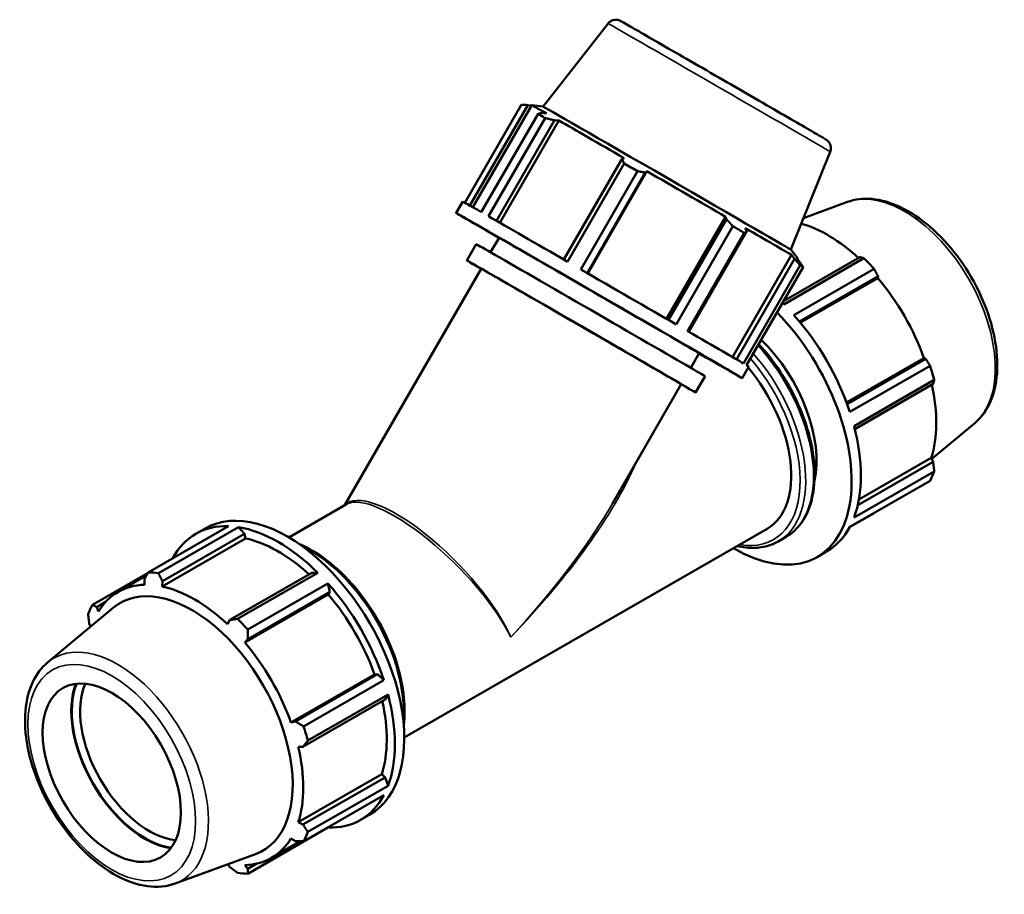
# Model space of a CAD drawing. Header units: millimetres. Extents: x -7 to 1648, y -196 to 1425.
# Tile 12 of 12: x 1195 to 1648, y 830 to 1232. Entities that reach past the tile are written whole.
import ezdxf

# ---------------------------------------------------------------- set-up
doc = ezdxf.new("R2010")
doc.units = ezdxf.units.MM
doc.layers.add('Visible (ISO)', color=7, linetype='Continuous', lineweight=50)
doc.layers.add('Visible Narrow (ISO)', color=7, linetype='Continuous', lineweight=35)

msp = doc.modelspace()

# ---------------------------------------------------------------- linework, layer by layer
at = {"layer": 'Visible (ISO)'}
for p, q in [((1465.6149, 1230.5339), (1435.6944, 1192.2374)), ((1425.8201, 1193.159), (1399.74, 1147.9871)), ((1401.9461, 1146.7319), (1428.635, 1192.9583)), ((1403.3371, 1145.9369), (1430.4909, 1192.9685)), ((1428.635, 1192.9583), (1430.3493, 1192.7233)), ((1435.6949, 1192.2374), (1430.4916, 1192.9687)), ((1407.2563, 1143.6914), (1433.3574, 1188.8997)), ((1437.2771, 1189.1093), (1435.0609, 1189.3271)), ((1436.6748, 1186.9955), (1410.5737, 1141.7871)), ((1414.2244, 1139.6894), (1440.9358, 1185.9548)), ((1415.7992, 1138.784), (1442.9684, 1185.8425)), ((1440.9358, 1185.9548), (1442.9684, 1185.8425)), ((1567.8828, 1171.4894), (1549.6773, 1126.4292)), ((1471.9629, 1168.0875), (1445.2502, 1121.8198)), ((1446.9672, 1120.8295), (1473.0683, 1166.0379)), ((1473.0259, 1168.5335), (1471.9629, 1168.0875)), ((1479.1339, 1162.5388), (1453.0328, 1117.3305)), ((1455.9918, 1115.623), (1482.7046, 1161.8909)), ((1456.2604, 1115.468), (1483.432, 1162.5305)), ((1482.7046, 1161.8909), (1483.432, 1162.5305)), ((1395.6678, 1143.2933), (1398.7078, 1148.5587)), ((1575.7452, 1148.3509), (1555.545, 1140.9525)), ((1492.5435, 1094.5079), (1519.7146, 1141.5697)), ((1520.1577, 1140.2539), (1493.4451, 1093.9865)), ((1519.7146, 1141.5697), (1520.1577, 1140.2539)), ((1496.9636, 1091.9512), (1523.0647, 1137.1595)), ((1528.3254, 1134.1153), (1502.2243, 1088.907)), ((1502.7617, 1088.5959), (1529.4739, 1134.8628)), ((1529.4739, 1134.8628), (1528.7397, 1136.347)), ((1400.5981, 1121.4328), (1404.9314, 1128.9383)), ((1411.5364, 1125.1785), (1415.4132, 1131.8933)), ((1522.8286, 1076.9618), (1549.9936, 1124.0129)), ((1549.677, 1126.4297), (1552.9119, 1122.2891)), ((1549.9936, 1124.0129), (1551.4134, 1122.1307)), ((1551.4134, 1122.1307), (1524.7049, 1075.8703)), ((1581.5586, 1122.9227), (1546.3547, 1102.6501)), ((1546.4607, 1101.1966), (1583.3733, 1122.4531)), ((1553.8469, 1120.7032), (1552.351, 1122.63)), ((1552.7859, 1122.0698), (1552.9122, 1122.2885)), ((1344.2507, 1008.6364), (1407.1798, 1117.6328)), ((1527.9583, 1073.9728), (1554.0594, 1119.1812)), ((1555.4335, 1118.3751), (1529.3324, 1073.1667)), ((1588.0648, 1117.5046), (1551.1522, 1096.2481)), ((1553.6805, 1093.321), (1589.8669, 1114.1593)), ((1554.1278, 1092.7826), (1589.7738, 1113.3097)), ((1589.8669, 1114.1593), (1589.7738, 1113.3097)), ((1503.6815, 1071.9785), (1507.5582, 1078.6932)), ((1575.3786, 1055.968), (1611.0277, 1076.497)), ((1611.8064, 1076.1591), (1575.6181, 1055.3196)), ((1611.0277, 1076.497), (1611.8064, 1076.1591)), ((1527.3036, 1067.2932), (1530.3436, 1072.5586)), ((1576.8863, 1051.6755), (1613.7988, 1072.932)), ((1505.9067, 1060.6327), (1510.24, 1068.1382)), ((1615.7421, 1066.3887), (1578.8296, 1045.1322)), ((1467.6325, 1009.54), (1499.3249, 1064.4327)), ((1579.1728, 1043.7972), (1615.2478, 1064.5714)), ((1634.3825, 1046.5256), (1614.5863, 1030.0575)), ((1581.0859, 1011.3571), (1614.3616, 1030.5193)), ((1614.3616, 1030.5193), (1615.2478, 1028.6982)), ((1578.8296, 1003.0545), (1615.7421, 1024.311)), ((1615.2478, 1028.6982), (1580.542, 1008.7125)), ((1613.7988, 1020.0059), (1576.8863, 998.7494)), ((1318.6966, 993.9208), (1345.2184, 1009.1937)), ((1576.7974, 998.5833), (1588.0648, 1005.0718)), ((1253.9553, 977.8256), (1290.8679, 999.0821)), ((1295.5593, 998.6273), (1258.6468, 977.3708)), ((1275.8296, 995.5456), (1280.1288, 998.0213)), ((1298.2425, 995.5064), (1295.5593, 998.6273)), ((1371.7937, 901.7163), (1538.8696, 997.929)), ((1298.7273, 993.4495), (1260.2949, 971.3178)), ((1260.4615, 973.7498), (1298.2425, 995.5064)), ((1298.7273, 993.4495), (1298.2425, 995.5064)), ((1543.935, 992.0759), (1547.5177, 994.139)), ((1561.8912, 984.876), (1566.1904, 987.3518)), ((1253.8618, 977.6569), (1228.2212, 962.8915)), ((1240.0521, 968.8036), (1253.1312, 976.3354)), ((1252.1532, 974.5553), (1252.2463, 972.0981)), ((1329.2697, 977.6391), (1291.4886, 955.8825)), ((1295.0403, 956.4132), (1331.9528, 977.6697)), ((1331.9528, 977.6697), (1329.2697, 977.6391)), ((1260.2949, 971.3178), (1260.4615, 973.7498)), ((1336.6443, 972.7212), (1299.7318, 951.4647)), ((1337.5779, 968.8758), (1336.6443, 972.7212)), ((1336.8335, 967.6511), (1298.4011, 945.5193)), ((1299.7969, 947.1191), (1337.5779, 968.8758)), ((1336.8335, 967.6511), (1337.5779, 968.8758)), ((1207.6376, 936.3718), (1237.9721, 961.6065)), ((1230.2137, 961.8233), (1234.2886, 964.1699)), ((1230.9924, 959.764), (1230.2137, 961.8233)), ((1226.7723, 954.1991), (1227.4338, 952.8399)), ((1291.4886, 955.8825), (1290.3524, 954.0088)), ((1298.4011, 945.5193), (1299.7969, 947.1191)), ((1358.0874, 930.8383), (1319.655, 908.7066)), ((1359.5174, 930.8755), (1321.7364, 909.1189)), ((1359.5174, 930.8755), (1358.0874, 930.8383)), ((1362.3784, 928.1486), (1359.5174, 930.8755)), ((1325.4659, 906.8921), (1362.3784, 928.1486)), ((1364.3217, 921.6053), (1327.4091, 900.3488)), ((1362.9588, 919.2878), (1364.3217, 921.6053)), ((1325.1778, 897.5312), (1362.9588, 919.2878)), ((1321.7364, 909.1189), (1319.655, 908.7066)), ((1322.9888, 897.481), (1325.1778, 897.5312)), ((1361.4212, 884.8607), (1322.9888, 862.7289)), ((1362.9588, 883.4147), (1361.4212, 884.8607)), ((1362.9588, 883.4147), (1325.1778, 861.658)), ((1327.4091, 858.2711), (1364.3217, 879.5276)), ((1364.3217, 879.5276), (1362.9588, 883.4147)), ((1362.3784, 875.2225), (1325.4659, 853.9659)), ((1351.6825, 863.8249), (1355.9817, 866.3007)), ((1325.1778, 861.658), (1322.9888, 862.7289)), ((1299.7318, 839.0318), (1336.6443, 860.2883)), ((1336.6443, 860.2883), (1336.6923, 860.4308)), ((1310.5953, 846.3034), (1323.9454, 853.9912)), ((1319.655, 855.343), (1321.7364, 854.0339)), ((1266.2749, 834.5465), (1303.3264, 848.1168)), ((1290.5822, 843.4492), (1291.4886, 842.1074)), ((1299.7969, 841.3019), (1298.4011, 843.0089)), ((1303.9755, 843.7081), (1299.7969, 841.3019))]:
    msp.add_line(p, q, dxfattribs=at)
for centre, major_axis, ratio, start_param, end_param in [((1491.7015, 1157.6285), (-61.2107, 35.34), 0.00157785, 5.80874521, 6.28318531), ((1492.6857, 1159.3332), (-56.9915, 32.9041), 0.00157785, 3.14549798, 6.27927998), ((1490.6268, 1155.7671), (65.8179, -38), 0.00157785, 2.53262235, 2.62714995), ((1491.7015, 1157.6285), (61.2107, -35.34), 0.00157785, 1.88175442, 2.49261968), ((1490.6268, 1155.7671), (65.8179, -38), 0.00157785, 1.74722413, 1.84175172), ((1491.7015, 1157.6285), (61.2107, -35.34), 0.00157785, 1.09635623, 1.70722146), ((1464.5257, 1110.5587), (-65.8179, 38), 0.00157785, 5.76874254, 6.28318531), ((1461.4857, 1105.2933), (-65.8179, 38), 0.00157785, 2.34619382, 7.07858414), ((1464.5257, 1110.5587), (65.8179, -38), 0.00157785, 1.84175175, 2.53262235), ((1566.6964, 1075.3439), (35.2716, -61.2501), 0.57809312, 2.06964335, 2.60436271), ((1490.6268, 1155.7671), (65.8179, -38), 0.00157785, 0.96182597, 1.05635356), ((1491.7015, 1157.6285), (61.2107, -35.34), 0.00157785, 0.31095806, 0.9218233), ((1457.5857, 1098.5383), (-52.6543, 30.4), 0.00157785, 3.14159265, 6.28318531), ((1461.4857, 1105.2933), (-46.0725, 26.6), 0.00157785, 3.14159265, 6.28318531), ((1453.2524, 1091.0327), (-52.6543, 30.4), 0.00157785, 2.63623214, 6.78854582), ((1491.7015, 1157.6285), (61.2107, -35.34), 0.00157785, 0, 0.13642514), ((1565.1765, 1074.4687), (37.9264, -65.8603), 0.57809312, 1.91816532, 2.01269291), ((1453.2524, 1091.0327), (-46.0725, 26.6), 0.00157785, 3.14159265, 6.28318531), ((1464.5257, 1110.5587), (65.8179, -38), 0.00157785, 1.05635356, 1.74722413), ((1490.6268, 1155.7671), (65.8179, -38), 0.00157785, 0.1764278, 0.27095539), ((1566.6964, 1075.3439), (35.2716, -61.2501), 0.57809312, 1.26729742, 1.87816265), ((1528.264, 1053.2121), (37.9264, -65.8603), 0.57809312, 2.01269291, 2.0245879), ((1523.9648, 1050.7364), (37.9264, -65.8603), 0.57809312, 5.48778648, 8.27170947), ((1528.264, 1053.2121), (37.9264, -65.8603), 0.57809312, 1.22729475, 1.91816532), ((1464.5257, 1110.5587), (65.8179, -38), 0.00157785, 0.27095539, 0.96182597), ((1523.9648, 1050.7364), (26.5485, -46.1022), 0.57809312, 0.56025691, 2.02937283), ((1464.5257, 1110.5587), (65.8179, -38), 0.00157785, 0, 0.1764278), ((1512.3211, 1044.0312), (26.5485, -46.1022), 0.57809312, 0, 1.86601762), ((1565.1765, 1074.4687), (37.9264, -65.8603), 0.57809312, 1.13276716, 1.22729475), ((1566.6964, 1075.3439), (35.2716, -61.2501), 0.57809312, 0.48189925, 1.07597742), ((1528.264, 1053.2121), (37.9264, -65.8603), 0.57809312, 0.44189659, 1.13276716), ((1565.1765, 1074.4687), (37.9264, -65.8603), 0.57809312, 0.34736899, 0.44189659), ((1318.0553, 932.161), (-37.9264, 65.8603), 0.57809312, 3.14159265, 6.28318531), ((1313.7561, 929.6852), (-37.9264, 65.8603), 0.57809312, 5.93968373, 6.62668689), ((1313.7561, 929.6852), (37.9264, -65.8603), 0.57809312, 2.01269291, 2.70356348), ((1528.264, 1053.2121), (37.9264, -65.8603), 0.57809312, 0, 0.34736899), ((1313.7561, 929.6852), (-35.2716, 61.2501), 0.57809312, 5.211236, 5.80515347), ((1276.8435, 908.4287), (-37.9264, 65.8603), 0.57809312, 5.84515614, 5.93968373), ((1275.3237, 907.5535), (-35.2716, 61.2501), 0.57809312, 5.9796864, 6.59055163), ((1273.9318, 906.752), (-32.8404, 57.0282), 0.57809312, 3.04185803, 6.38291993), ((1275.3237, 907.5535), (-35.2716, 61.2501), 0.57809312, 5.19428823, 5.80515347), ((1313.7561, 929.6852), (37.9264, -65.8603), 0.57809312, 1.22729475, 1.91816532), ((1313.7561, 929.6852), (-35.2716, 61.2501), 0.57809312, 4.40889007, 5.01975531), ((1276.8435, 908.4287), (-37.9264, 65.8603), 0.57809312, 0.34736899, 0.44189659), ((1276.8435, 908.4287), (37.9264, -65.8603), 0.57809312, 1.91816532, 2.01269291), ((1275.3237, 907.5535), (-35.2716, 61.2501), 0.57809312, 4.40889007, 5.01975531), ((1252.4829, 894.4004), (-23.976, 41.635), 0.57809312, 0.42759118, 2.71400147), ((1252.4829, 894.4004), (23.8038, -41.336), 0.57809312, 3.56005528, 5.86472268), ((1254.3921, 895.4998), (22.4564, -38.9963), 0.57809312, 3.53371115, 5.89106681), ((1313.7561, 929.6852), (37.9264, -65.8603), 0.57809312, 0.44189659, 1.13276716), ((1313.7561, 929.6852), (-35.2716, 61.2501), 0.57809312, 3.62349191, 4.21757007), ((1276.8435, 908.4287), (37.9264, -65.8603), 0.57809312, 1.13276716, 1.22729475), ((1275.3237, 907.5535), (-35.2716, 61.2501), 0.57809312, 3.62349191, 4.23435714), ((1313.7561, 929.6852), (37.9264, -65.8603), 0.57809312, 5.93968373, 6.6305543), ((1276.8435, 908.4287), (37.9264, -65.8603), 0.57809312, 0.34736899, 0.44189659), ((1275.3237, 907.5535), (35.2716, -61.2501), 0.57809312, 5.9796864, 6.59055163), ((1276.8435, 908.4287), (37.9264, -65.8603), 0.57809312, 5.84515614, 5.93968373)]:
    msp.add_ellipse(centre, major_axis=major_axis, ratio=ratio, start_param=start_param, end_param=end_param, dxfattribs=at)
msp.add_ellipse((1237.1623, 885.5778), major_axis=(22.4564, -38.9963), ratio=0.57809312, dxfattribs=at)
for points, knots in [([(1465.6149, 1230.5339), (1465.9145, 1230.9173), (1466.2817, 1231.2558), (1467.0872, 1231.7856), (1467.5341, 1231.9862), (1468.4564, 1232.2336), (1468.9438, 1232.2834), (1469.6493, 1232.243), (1469.8796, 1232.2117), (1470.2887, 1232.1242), (1470.4746, 1232.0711), (1470.7166, 1231.9872), (1470.7911, 1231.9588), (1470.9232, 1231.9053), (1470.9796, 1231.8805), (1471.0688, 1231.8401), (1471.1028, 1231.8239), (1471.1786, 1231.7873), (1471.21, 1231.7714), (1471.3004, 1231.7251), (1471.3368, 1231.7053), (1471.4891, 1231.6231), (1471.6015, 1231.5604), (1472.2364, 1231.204), (1473.0728, 1230.7282), (1476.0769, 1229.0111), (1478.7423, 1227.482), (1485.2364, 1223.7494), (1489.0926, 1221.5303), (1497.5781, 1216.6425), (1502.3127, 1213.9133), (1512.0583, 1208.2918), (1517.1906, 1205.3296), (1527.2082, 1199.5444), (1532.2181, 1196.6494), (1541.4921, 1191.2869), (1545.8715, 1188.7527), (1553.4616, 1184.3568), (1556.7664, 1182.4404), (1561.9045, 1179.4557), (1563.7981, 1178.3525), (1565.2878, 1177.4781), (1565.5813, 1177.3048), (1565.8836, 1177.124), (1565.9545, 1177.0814), (1566.0896, 1176.9971), (1566.123, 1176.9791), (1566.3007, 1176.8561), (1566.3478, 1176.823), (1566.4427, 1176.7516), (1566.4799, 1176.723), (1566.579, 1176.6437), (1566.6451, 1176.5882), (1566.7888, 1176.4595), (1566.8676, 1176.384), (1567.0718, 1176.1729), (1567.1946, 1176.0296), (1567.5078, 1175.6129), (1567.6804, 1175.3205), (1568.0034, 1174.5994), (1568.1271, 1174.1503), (1568.2354, 1173.2244), (1568.2143, 1172.7358), (1568.0636, 1172.0029), (1567.9844, 1171.741), (1567.8828, 1171.4894)], [0, 0, 0, 0, 0.14598914, 0.14598914, 0.28933227, 0.28933227, 0.43267977, 0.43267977, 0.50226858, 0.50226858, 0.56072331, 0.56072331, 0.58940966, 0.58940966, 0.62090173, 0.62090173, 0.65300195, 0.65300195, 0.70800705, 0.70800705, 0.84134753, 0.84134753, 1.24100001, 1.24100001, 2.44657552, 2.44657552, 4.26133044, 4.26133044, 6.00284806, 6.00284806, 7.74335561, 7.74335561, 9.48331779, 9.48331779, 11.22315616, 11.22315616, 12.96303055, 12.96303055, 14.7031568, 14.7031568, 16.44427601, 16.44427601, 17.0805859, 17.0805859, 17.37869082, 17.37869082, 17.52721414, 17.52721414, 17.565424, 17.565424, 17.58555193, 17.58555193, 17.61503199, 17.61503199, 17.64906325, 17.64906325, 17.70591484, 17.70591484, 17.80664347, 17.80664347, 17.94330928, 17.94330928, 18.0864208, 18.0864208, 18.16783792, 18.16783792, 18.16783792, 18.16783792]), ([(1575.7452, 1148.3509), (1579.2396, 1149.6307), (1583.0689, 1150.071), (1591.3179, 1149.3655), (1595.7661, 1148.064), (1604.847, 1143.7712), (1609.4801, 1140.6757), (1618.3027, 1133.0708), (1622.4892, 1128.557), (1630.0012, 1118.6039), (1633.3298, 1113.1716), (1638.8301, 1101.9036), (1641.0021, 1096.0705), (1643.9685, 1084.5265), (1644.7573, 1078.8183), (1644.7932, 1068.0561), (1644.0372, 1062.9999), (1640.9177, 1054.2301), (1638.6011, 1050.4626), (1635.164, 1047.1979), (1634.7784, 1046.8549), (1634.3825, 1046.5256)], [5.59945547, 5.59945547, 5.59945547, 5.59945547, 5.88208445, 5.88208445, 6.19421897, 6.19421897, 6.52578256, 6.52578256, 6.85808877, 6.85808877, 7.18842351, 7.18842351, 7.518468, 7.518468, 7.85012211, 7.85012211, 8.18292442, 8.18292442, 8.50246673, 8.50246673, 8.54157889, 8.54157889, 8.54157889, 8.54157889]), ([(1534.9518, 1082.8998), (1535.9416, 1081.8385), (1536.9147, 1080.7436), (1541.94, 1074.8142), (1545.6561, 1069.4512), (1552.0067, 1058.1502), (1554.6412, 1052.215), (1558.5677, 1040.3497), (1559.8577, 1034.4218), (1560.9442, 1023.1477), (1560.7377, 1017.8039), (1558.796, 1008.2604), (1557.0657, 1004.0518), (1552.6722, 997.9305), (1550.2746, 995.7266), (1547.5177, 994.139)], [6.68872561, 6.68872561, 6.68872561, 6.68872561, 6.76463472, 6.76463472, 7.08869283, 7.08869283, 7.41241861, 7.41241861, 7.73655653, 7.73655653, 8.06151793, 8.06151793, 8.38489937, 8.38489937, 8.64131351, 8.64131351, 8.64131351, 8.64131351]), ([(1323.5487, 990.8057), (1327.7142, 989.0562), (1331.9227, 986.5732), (1340.5983, 979.9939), (1345.036, 975.7407), (1353.1896, 966.1201), (1356.9057, 960.7571), (1363.2563, 949.4561), (1365.8908, 943.5209), (1369.8174, 931.6555), (1371.1073, 925.7277), (1372.0772, 915.6633), (1372.0424, 911.4136), (1371.5347, 907.4765)], [6.14916591, 6.14916591, 6.14916591, 6.14916591, 6.43974152, 6.43974152, 6.76463472, 6.76463472, 7.08869283, 7.08869283, 7.41241861, 7.41241861, 7.73655653, 7.73655653, 7.99186845, 7.99186845, 7.99186845, 7.99186845]), ([(1543.935, 992.0759), (1540.6833, 990.2033), (1536.9417, 989.1975), (1530.3877, 989.0169), (1527.7242, 989.3089), (1525.006, 989.9455)], [2.358128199, 2.358128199, 2.358128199, 2.358128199, 2.66056879, 2.66056879, 2.854271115, 2.854271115, 2.854271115, 2.854271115]), ([(1207.6376, 936.3718), (1204.7767, 933.9919), (1202.4738, 930.9009), (1198.9436, 923.4122), (1197.8366, 918.9116), (1196.9914, 908.9028), (1197.3432, 903.3418), (1199.4924, 891.894), (1201.295, 886.0075), (1206.133, 874.5144), (1209.1607, 868.9088), (1216.1456, 858.4958), (1220.1006, 853.6895), (1228.5961, 845.3295), (1233.1372, 841.7821), (1242.4275, 836.3491), (1247.1801, 834.4651), (1256.331, 832.7613), (1260.7523, 832.8739), (1265.3011, 834.208), (1265.7913, 834.3694), (1266.2749, 834.5465)], [0.88319907, 0.88319907, 0.88319907, 0.88319907, 1.16582805, 1.16582805, 1.47796257, 1.47796257, 1.80952616, 1.80952616, 2.14183237, 2.14183237, 2.47216711, 2.47216711, 2.80221161, 2.80221161, 3.13386571, 3.13386571, 3.46666802, 3.46666802, 3.78621033, 3.78621033, 3.82532249, 3.82532249, 3.82532249, 3.82532249])]:
    msp.add_open_spline(points, degree=3, knots=knots, dxfattribs=at)
for points, weights in [([(1428.635, 1192.9583), (1427.2623, 1193.067), (1425.8201, 1193.159)], [2.44916063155, 2.42091427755, 2.39104022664]), ([(1433.3574, 1188.8997), (1434.2326, 1189.1282), (1435.0609, 1189.3271)], [2.40042970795, 2.43042107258, 2.45877834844]), ([(1440.9358, 1185.9548), (1438.8548, 1186.475), (1436.6748, 1186.9955)], [2.45877834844, 2.43042107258, 2.40042970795]), ([(1473.0683, 1166.0379), (1472.5103, 1167.094), (1471.9629, 1168.0875)], [2.40042970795, 2.43042107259, 2.45877834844]), ([(1482.7046, 1161.8909), (1480.9617, 1162.2187), (1479.1339, 1162.5388)], [2.45877834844, 2.43042107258, 2.40042970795]), ([(1523.0647, 1137.1595), (1521.5875, 1138.7487), (1520.1577, 1140.2539)], [2.40042970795, 2.43042107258, 2.45877834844]), ([(1529.4739, 1134.8628), (1528.9174, 1134.5071), (1528.3254, 1134.1153)], [2.45877834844, 2.43042107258, 2.40042970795]), ([(1554.0594, 1119.1812), (1552.7155, 1120.6965), (1551.4134, 1122.1307)], [2.38165074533, 2.41140748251, 2.43954291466]), ([(1553.8469, 1120.7032), (1554.63, 1119.5733), (1555.4335, 1118.3751)], [2.43954291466, 2.41140748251, 2.38165074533]), ([(1583.3733, 1122.4531), (1582.4559, 1122.6976), (1581.5586, 1122.9227)], [1, 1.00153087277, 1.00224526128]), ([(1589.8669, 1114.1593), (1588.9927, 1115.8027), (1588.0648, 1117.5046)], [1.00224526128, 1.00153087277, 1]), ([(1613.7988, 1072.932), (1612.7908, 1074.5834), (1611.8064, 1076.1591)], [1, 1.00153087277, 1.00224526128]), ([(1615.2478, 1064.5714), (1615.4984, 1065.4664), (1615.7421, 1066.3887)], [1.00224526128, 1.00153087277, 1]), ([(1615.7421, 1024.311), (1615.4984, 1026.5543), (1615.2478, 1028.6982)], [1, 1.00153087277, 1.00224526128]), ([(1588.0648, 1005.0718), (1588.1116, 1005.1562), (1588.1583, 1005.2405)], [1, 1.00007714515, 1.00015221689]), ([(1252.1532, 974.5553), (1253.0274, 976.1522), (1253.9553, 977.8256)], [1.00224526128, 1.00153087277, 1]), ([(1258.6468, 977.3708), (1259.5642, 975.5184), (1260.4615, 973.7498)], [1, 1.00153087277, 1.00224526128]), ([(1228.2212, 962.8915), (1229.2293, 962.3416), (1230.2137, 961.8233)], [1, 1.00153087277, 1.00224526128]), ([(1226.7723, 954.1991), (1226.5217, 956.3431), (1226.278, 958.5863)], [1.00224526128, 1.00153087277, 1]), ([(1291.4886, 955.8825), (1293.2197, 956.1375), (1295.0403, 956.4132)], [1.00224526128, 1.00153087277, 1]), ([(1299.7318, 951.4647), (1299.7565, 949.2427), (1299.7969, 947.1191)], [1, 1.00153087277, 1.00224526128]), ([(1321.7364, 909.1189), (1323.5546, 908.0233), (1325.4659, 906.8921)], [1.00224526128, 1.00153087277, 1]), ([(1327.4091, 900.3488), (1326.2622, 898.9063), (1325.1778, 897.5312)], [1, 1.00153087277, 1.00224526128]), ([(1325.1778, 861.658), (1326.2622, 859.9942), (1327.4091, 858.2711)], [1.00224526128, 1.00153087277, 1]), ([(1325.4659, 853.9659), (1323.5546, 853.9957), (1321.7364, 854.0339)], [1, 1.00153087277, 1.00224526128]), ([(1295.0403, 839.4867), (1293.2197, 840.8189), (1291.4886, 842.1074)], [1, 1.00153087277, 1.00224526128]), ([(1299.7969, 841.3019), (1299.7565, 840.1851), (1299.7318, 839.0318)], [1.00224526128, 1.00153087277, 1])]:
    msp.add_rational_spline(points, weights, degree=2, dxfattribs=at)
at = {"layer": 'Visible Narrow (ISO)'}
for centre, major_axis, ratio, start_param, end_param in [((1516.7488, 1201.0117), (-51.1339, 29.5222), 0.00157785, 3.14181441, 6.28296355), ((1602.1187, 1095.7422), (-29.4651, 51.1669), 0.57809312, 3.24132727, 6.18345069), ((1517.1766, 1046.8273), (30.3412, -52.6883), 0.57809312, 0, 1.94134702), ((1512.3211, 1044.0312), (29.4429, -51.1284), 0.57809312, 5.83606264, 8.17383811), ((1513.5939, 1044.7642), (30.3412, -52.6883), 0.57809312, 0, 1.90400376), ((1383.1798, 969.6637), (96.7573, 95.3585), 0.3090739, 4.7977852, 5.63762103), ((1383.1798, 969.6637), (-38.4681, 39.3253), 0.32826207, 3.84957199, 6.29855888), ((1383.1798, 969.6637), (39.1268, -38.6351), 0.31029638, 0.70191726, 3.05617804), ((1383.1798, 969.6637), (95.6927, 97.5128), 0.30855995, 4.79215794, 5.40854862), ((1328.4262, 938.1332), (30.3412, -52.6883), 0.57809312, 0.71520177, 2.42639089), ((1239.9014, 887.1552), (-29.4651, 51.1669), 0.57809312, 3.04185803, 6.38291993)]:
    msp.add_ellipse(centre, major_axis=major_axis, ratio=ratio, start_param=start_param, end_param=end_param, dxfattribs=at)
msp.add_ellipse((1237.1623, 885.5778), major_axis=(27.2413, -47.3052), ratio=0.57809312, dxfattribs=at)

doc.saveas('drawing.dxf')
